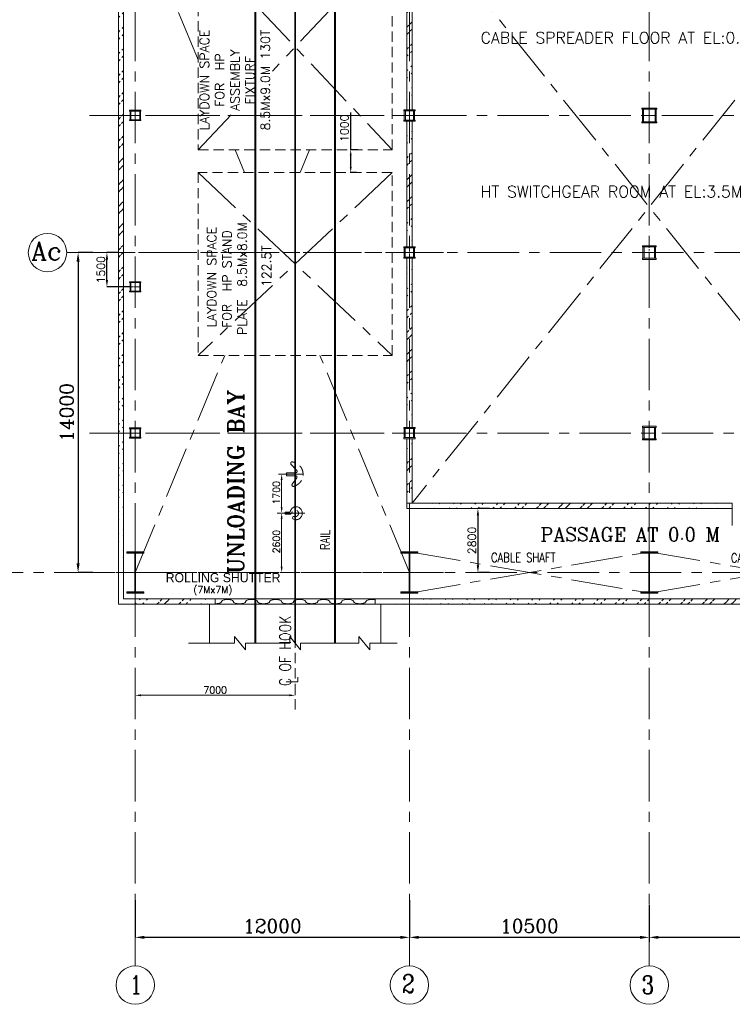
# Model space of a CAD drawing. Header units: inches. Extents: x 0 to 1545919, y 0 to 23143738.
# Tile 8 of 197: x 26732 to 57925, y 120237 to 163329. Entities that reach past the tile are written whole.
import ezdxf

# ---------------------------------------------------------------- set-up
doc = ezdxf.new("R2010")
doc.units = ezdxf.units.IN
doc.header["$LTSCALE"] = 1800
doc.header["$MEASUREMENT"] = 0
for name, pattern in [('CENTER', [2, 1.25, -0.25, 0.25, -0.25]), ('CENTER2', [1.125, 0.75, -0.125, 0.125, -0.125]), ('HIDDEN', [0.375, 0.25, -0.125])]:
    doc.linetypes.add(name, pattern=pattern)
doc.layers.get('0').update_dxf_attribs({"color": 253, "lineweight": 5})
doc.layers.get('Defpoints').update_dxf_attribs({"lineweight": 18})
for name, color, linetype, lineweight in [('AUX COL', 1, 'Continuous', 18), ('CEN', 8, 'CENTER', 18), ('COL', 1, 'Continuous', 18), ('DIM', 4, 'Continuous', 18), ('EQUIP', 8, 'HIDDEN', 9), ('GRID', 251, 'CENTER', 18), ('Road', 3, 'Continuous', 18), ('STEEL', 231, 'Continuous', 18), ('TEXT', 3, 'Continuous', 18), ('WALL', 6, 'Continuous', 18)]:
    doc.layers.add(name, color=color, linetype=linetype, lineweight=lineweight)
doc.styles.add('HTX31', font='OLB21191')
doc.styles.add('ROMANC', font='ROMANC.SHX')
doc.styles.add('ROMANS', font='romans.shx')
doc.styles.add('ROMANT', font='romant')
doc.dimstyles.new('K2', dxfattribs={"dimtxt": 600, "dimasz": 400, "dimexe": 200, "dimexo": 200, "dimgap": 200, "dimtad": 1, "dimdec": 0, "dimzin": 0, "dimdsep": 46, "dimtxsty": 'ROMANC', "dimcen": 0.09, "dimclrd": 256, "dimclrt": 4, "dimadec": 0, "dimazin": 0, "dimtfac": 1, "dimtdec": 0, "dimtofl": 0, "dimtmove": 1, "dimatfit": 3, "dimfxl": 0.18, "dimtolj": 1, "dimtzin": 0, "dimarcsym": 0})
doc.dimstyles.new('MAIN', dxfattribs={"dimtxt": 350, "dimasz": 250, "dimexe": 20, "dimexo": 20, "dimgap": 100, "dimtad": 1, "dimdec": 0, "dimzin": 0, "dimdsep": 46, "dimtxsty": 'ROMANS', "dimcen": 0.09, "dimclrd": 256, "dimclre": 9, "dimclrt": 256, "dimadec": 0, "dimazin": 0, "dimtfac": 1, "dimtdec": 0, "dimtofl": 0, "dimtmove": 0, "dimatfit": 3, "dimfxl": 0.18, "dimtolj": 1, "dimtzin": 0, "dimarcsym": 0})
doc.dimstyles.new('STANDARD1', dxfattribs={"dimtxt": 300, "dimasz": 250, "dimexe": 0, "dimexo": 0, "dimgap": 80, "dimtad": 1, "dimdec": 0, "dimzin": 0, "dimdsep": 46, "dimtxsty": 'ROMANS', "dimcen": 0, "dimclrd": 4, "dimclre": 4, "dimclrt": 7, "dimadec": 0, "dimazin": 0, "dimtfac": 0.09, "dimtdec": 0, "dimtix": 1, "dimtofl": 0, "dimtmove": 0, "dimatfit": 3, "dimfxl": 1, "dimtolj": 1, "dimtzin": 0, "dimarcsym": 0})
doc.dimstyles.new('USER175', dxfattribs={"dimscale": 175, "dimtxt": 2, "dimasz": 1.75, "dimexe": 0, "dimexo": 0, "dimgap": 0.5, "dimtad": 1, "dimdec": 0, "dimzin": 0, "dimdsep": 46, "dimtxsty": 'ROMANS', "dimcen": 0, "dimclrd": 4, "dimclre": 4, "dimclrt": 4, "dimadec": 0, "dimazin": 0, "dimtfac": 0.09, "dimtdec": 0, "dimtix": 1, "dimtofl": 0, "dimtmove": 0, "dimatfit": 3, "dimfxl": 1, "dimtolj": 1, "dimtzin": 0, "dimarcsym": 0})

# ---------------------------------------------------------------- blocks, each defined once
blk = doc.blocks.new('*D767')
at = {"layer": 'Defpoints', "color": 0, "transparency": 16777216}
for p in [(29940, 153137), (29289, 139137), (29940, 139137)]:
    blk.add_point(p, dxfattribs=at)
at = {"layer": 'DIM', "color": 0, "lineweight": -2, "transparency": 16777216}
for p, q in [((29940, 153137), (29289, 153137)), ((29940, 139137), (29289, 139137))]:
    blk.add_line(p, q, dxfattribs=at)
at = {"layer": 'DIM', "lineweight": -2, "transparency": 16777216}
blk.add_line((29289, 152737), (29289, 139537), dxfattribs=at)
at = {"layer": 'DIM', "transparency": 16777216}
for points in [[(29222, 152737), (29356, 152737), (29289, 153137)], [(29222, 139537), (29356, 139537), (29289, 139137)]]:
    blk.add_solid(points, dxfattribs=at)
at = {"layer": 'DIM', "color": 4, "transparency": 16777216, "insert": (28789, 146137), "char_height": 600, "attachment_point": 5, "rotation": 90, "style": 'ROMANC'}
blk.add_mtext('\\A1;14000', dxfattribs=at)
blk = doc.blocks.new('A-ROW COLUMN')
at = {"layer": 'COL'}
h = blk.add_hatch(dxfattribs=at)
h.set_pattern_fill('ANSI31', color=256, scale=200, style=0)
h.set_pattern_definition([(45, (165226.353, 18853.894), (-17.67767, 17.67767), [])])
h.paths.add_polyline_path([(180799, 40890), (181539, 40890), (181539, 40840), (180799, 40840)])
h.paths.add_polyline_path([(181153, 42590), (181185, 42590), (181185, 40890), (181153, 40890)])
h.paths.add_polyline_path([(180799, 42640), (181539, 42640), (181539, 42590), (180799, 42590)])
blk.add_line((181169, 40840), (181169, 42640))
at = {"layer": 'CEN'}
for p, q in [((181169, 40840), (181169, 42640)), ((180977, 41740), (181360, 41740))]:
    blk.add_line(p, q, dxfattribs=at)
at = {"layer": 'COL'}
for points in [[(180799, 42640), (181539, 42640), (181539, 42590), (180799, 42590)], [(181153, 42590), (181185, 42590), (181185, 40890), (181153, 40890)], [(180799, 40890), (181539, 40890), (181539, 40840), (180799, 40840)]]:
    blk.add_lwpolyline(points, close=True, dxfattribs=at)
blk = doc.blocks.new('AUX COLUMNS')
at = {"color": 2, "linetype": 'CENTER2', "ltscale": 0.15}
for p, q in [((-228038, 65665), (-228038, 66165)), ((-227813, 65915), (-228263, 65915)), ((-227813, 59915), (-228263, 59915)), ((-228038, 59665), (-228038, 60165)), ((-228038, 51765), (-228038, 52265)), ((-227813, 52015), (-228263, 52015))]:
    blk.add_line(p, q, dxfattribs=at)
at = {"color": 2, "linetype": 'CENTER2', "ltscale": 0.25}
for p, q in [((-217538, 65590), (-217538, 66240)), ((-217238, 65915), (-217838, 65915)), ((-217263, 59915), (-217813, 59915)), ((-217538, 59615), (-217538, 60215)), ((-217538, 51715), (-217538, 52315)), ((-217263, 52015), (-217813, 52015))]:
    blk.add_line(p, q, dxfattribs=at)
at = {"layer": 'AUX COL'}
for p, q in [((-228263, 65715), (-228263, 66115)), ((-228213, 65715), (-228213, 66115)), ((-227863, 65715), (-227863, 66115)), ((-227813, 65715), (-227813, 66115)), ((-217838, 65640), (-217838, 66190)), ((-217793, 65640), (-217793, 66190)), ((-217283, 65640), (-217283, 66190)), ((-217238, 65640), (-217238, 66190)), ((-228263, 59715), (-228263, 60115)), ((-228223, 59715), (-228223, 60115)), ((-227853, 59715), (-227853, 60115)), ((-227813, 59715), (-227813, 60115)), ((-217813, 60165), (-217813, 59665)), ((-217763, 60165), (-217763, 59665)), ((-217313, 60165), (-217313, 59665)), ((-217263, 60165), (-217263, 59665)), ((-228263, 51815), (-228263, 52215)), ((-228223, 51815), (-228223, 52215)), ((-227853, 51815), (-227853, 52215)), ((-227813, 51815), (-227813, 52215)), ((-217813, 52265), (-217813, 51765)), ((-217763, 52265), (-217763, 51765)), ((-217313, 52265), (-217313, 51765)), ((-217263, 52265), (-217263, 51765))]:
    blk.add_line(p, q, dxfattribs=at)
for points in [[(-228288, 66165), (-227788, 66165), (-227788, 66115), (-228288, 66115)], [(-217863, 66240), (-217213, 66240), (-217213, 66190), (-217863, 66190)], [(-228288, 65715), (-227788, 65715), (-227788, 65665), (-228288, 65665)], [(-217863, 65640), (-217213, 65640), (-217213, 65590), (-217863, 65590)], [(-228288, 60165), (-227788, 60165), (-227788, 60115), (-228288, 60115)], [(-217838, 60215), (-217238, 60215), (-217238, 60165), (-217838, 60165)], [(-228288, 59715), (-227788, 59715), (-227788, 59665), (-228288, 59665)], [(-217838, 59665), (-217238, 59665), (-217238, 59615), (-217838, 59615)], [(-228288, 52265), (-227788, 52265), (-227788, 52215), (-228288, 52215)], [(-217838, 52315), (-217238, 52315), (-217238, 52265), (-217838, 52265)], [(-228288, 51815), (-227788, 51815), (-227788, 51765), (-228288, 51765)], [(-217838, 51765), (-217238, 51765), (-217238, 51715), (-217838, 51715)]]:
    blk.add_lwpolyline(points, close=True, dxfattribs=at)
at = {"layer": 'GRID'}
for p, q in [((-171538, 65915), (-242038, 65915)), ((-136838, 59915), (-243038, 59915)), ((-171538, 52015), (-242038, 52015))]:
    blk.add_line(p, q, dxfattribs=at)
blk = doc.blocks.new('*D845')
at = {"layer": 'Defpoints', "color": 0, "transparency": 16777216}
for p in [(43790, 124793), (54290, 123649), (43790, 123167)]:
    blk.add_point(p, dxfattribs=at)
at = {"layer": 'DIM', "color": 0, "lineweight": -2, "transparency": 16777216}
for p, q in [((43790, 124793), (43790, 123167)), ((54290, 123649), (54290, 123167))]:
    blk.add_line(p, q, dxfattribs=at)
at = {"layer": 'DIM', "lineweight": -2, "transparency": 16777216}
blk.add_line((53890, 123167), (44190, 123167), dxfattribs=at)
at = {"layer": 'DIM', "transparency": 16777216}
for points in [[(44190, 123234), (44190, 123101), (43790, 123167)], [(53890, 123234), (53890, 123101), (54290, 123167)]]:
    blk.add_solid(points, dxfattribs=at)
at = {"layer": 'DIM', "color": 4, "transparency": 16777216, "insert": (49040, 123667), "char_height": 600, "attachment_point": 5, "style": 'ROMANC'}
blk.add_mtext('\\A1;10500', dxfattribs=at)
blk = doc.blocks.new('*D846')
at = {"layer": 'Defpoints', "color": 0, "transparency": 16777216}
for p in [(54290, 124793), (64790, 123649), (54290, 123167)]:
    blk.add_point(p, dxfattribs=at)
at = {"layer": 'DIM', "color": 0, "lineweight": -2, "transparency": 16777216}
for p, q in [((54290, 124593), (54290, 122967)), ((64790, 123449), (64790, 122967))]:
    blk.add_line(p, q, dxfattribs=at)
at = {"layer": 'DIM', "lineweight": -2, "transparency": 16777216}
blk.add_line((64390, 123167), (54690, 123167), dxfattribs=at)
at = {"layer": 'DIM', "transparency": 16777216}
for points in [[(54690, 123234), (54690, 123101), (54290, 123167)], [(64390, 123234), (64390, 123101), (64790, 123167)]]:
    blk.add_solid(points, dxfattribs=at)
at = {"layer": 'DIM', "color": 4, "transparency": 16777216, "insert": (59540, 123667), "char_height": 600, "attachment_point": 5, "style": 'ROMANC'}
blk.add_mtext('\\A1;10500', dxfattribs=at)
blk = doc.blocks.new('*D898')
at = {"layer": 'Defpoints', "color": 0, "transparency": 16777216}
for p in [(31790, 124793), (43790, 123649), (31790, 123167)]:
    blk.add_point(p, dxfattribs=at)
at = {"layer": 'DIM', "color": 0, "lineweight": -2, "transparency": 16777216}
for p, q in [((31790, 124793), (31790, 123167)), ((43790, 123649), (43790, 123167))]:
    blk.add_line(p, q, dxfattribs=at)
at = {"layer": 'DIM', "lineweight": -2, "transparency": 16777216}
blk.add_line((43390, 123167), (32190, 123167), dxfattribs=at)
at = {"layer": 'DIM', "transparency": 16777216}
for points in [[(32190, 123234), (32190, 123101), (31790, 123167)], [(43390, 123234), (43390, 123101), (43790, 123167)]]:
    blk.add_solid(points, dxfattribs=at)
at = {"layer": 'DIM', "color": 4, "transparency": 16777216, "insert": (37790, 123667), "char_height": 600, "attachment_point": 5, "style": 'ROMANC'}
blk.add_mtext('\\A1;12000', dxfattribs=at)
blk = doc.blocks.new('*D916')
at = {"layer": 'Defpoints', "color": 0, "transparency": 16777216}
for p in [(47290, 141937), (46790, 139137), (47290, 139137)]:
    blk.add_point(p, dxfattribs=at)
at = {"layer": 'DIM', "color": 4, "lineweight": -2, "transparency": 16777216}
for p, q in [((47290, 141937), (46790, 141937)), ((46790, 141631), (46790, 139443)), ((47290, 139137), (46790, 139137))]:
    blk.add_line(p, q, dxfattribs=at)
at = {"layer": 'DIM', "color": 4, "transparency": 16777216}
for points in [[(46739, 141631), (46841, 141631), (46790, 141937)], [(46739, 139443), (46841, 139443), (46790, 139137)]]:
    blk.add_solid(points, dxfattribs=at)
at = {"layer": 'DIM', "color": 4, "transparency": 16777216, "insert": (46528, 140537), "char_height": 350, "attachment_point": 5, "rotation": 90, "style": 'ROMANS'}
blk.add_mtext('\\A1;2800', dxfattribs=at)
blk = doc.blocks.new('*D1117')
at = {"layer": 'Defpoints', "color": 0, "transparency": 16777216}
for p in [(30550, 153137), (31050, 153137), (31565, 151637)]:
    blk.add_point(p, dxfattribs=at)
at = {"layer": 'DIM', "color": 4, "lineweight": -2, "transparency": 16777216}
for p, q in [((31050, 153137), (30550, 153137)), ((30550, 151943), (30550, 152831)), ((31565, 151637), (30550, 151637))]:
    blk.add_line(p, q, dxfattribs=at)
at = {"layer": 'DIM', "color": 4, "transparency": 16777216}
for points in [[(30499, 152831), (30601, 152831), (30550, 153137)], [(30499, 151943), (30601, 151943), (30550, 151637)]]:
    blk.add_solid(points, dxfattribs=at)
at = {"layer": 'DIM', "color": 4, "transparency": 16777216, "insert": (30288, 152387), "char_height": 350, "attachment_point": 5, "rotation": 90, "style": 'ROMANS'}
blk.add_mtext('\\A1;1500', dxfattribs=at)
blk = doc.blocks.new('*D979')
at = {"layer": 'Defpoints', "color": 0, "transparency": 16777216}
for p in [(41222, 157637), (41560, 157637), (41496, 156637)]:
    blk.add_point(p, dxfattribs=at)
at = {"layer": 'DIM', "lineweight": -2, "transparency": 16777216}
for p, q in [((41222, 157637), (41222, 159270)), ((41222, 156887), (41222, 157387))]:
    blk.add_line(p, q, dxfattribs=at)
at = {"layer": 'DIM', "color": 9, "lineweight": -2, "transparency": 16777216}
for p, q in [((41540, 157637), (41202, 157637)), ((41476, 156637), (41202, 156637))]:
    blk.add_line(p, q, dxfattribs=at)
at = {"layer": 'DIM', "transparency": 16777216}
for points in [[(41180, 157387), (41263, 157387), (41222, 157637)], [(41180, 156887), (41263, 156887), (41222, 156637)]]:
    blk.add_solid(points, dxfattribs=at)
at = {"layer": 'DIM', "transparency": 16777216, "insert": (40947, 158579), "char_height": 350, "attachment_point": 5, "rotation": 90, "style": 'ROMANS'}
blk.add_mtext('\\A1;1000', dxfattribs=at)
blk = doc.blocks.new('*D1276')
at = {"layer": 'Defpoints', "color": 0, "transparency": 16777216}
for p in [(6409, 3600), (6992, 3600), (6992, 1000)]:
    blk.add_point(p, dxfattribs=at)
at = {"layer": 'DIM', "color": 4, "lineweight": -2, "transparency": 16777216}
for p, q in [((6992, 3600), (6409, 3600)), ((6409, 1250), (6409, 3350)), ((6992, 1000), (6409, 1000))]:
    blk.add_line(p, q, dxfattribs=at)
at = {"layer": 'DIM', "color": 4, "transparency": 16777216}
for points in [[(6367, 3350), (6451, 3350), (6409, 3600)], [(6367, 1250), (6451, 1250), (6409, 1000)]]:
    blk.add_solid(points, dxfattribs=at)
at = {"layer": 'DIM', "color": 7, "transparency": 16777216, "insert": (6179, 2350), "char_height": 300, "attachment_point": 5, "rotation": 90, "style": 'ROMANS'}
blk.add_mtext('\\A1;2600', dxfattribs=at)
blk = doc.blocks.new('*D1277')
at = {"layer": 'Defpoints', "color": 0, "transparency": 16777216}
for p in [(6409, 5300), (7066, 5300), (6992, 3600)]:
    blk.add_point(p, dxfattribs=at)
at = {"layer": 'DIM', "color": 4, "lineweight": -2, "transparency": 16777216}
for p, q in [((7066, 5300), (6409, 5300)), ((6409, 3850), (6409, 5050)), ((6992, 3600), (6409, 3600))]:
    blk.add_line(p, q, dxfattribs=at)
at = {"layer": 'DIM', "color": 4, "transparency": 16777216}
for points in [[(6367, 5050), (6451, 5050), (6409, 5300)], [(6367, 3850), (6451, 3850), (6409, 3600)]]:
    blk.add_solid(points, dxfattribs=at)
at = {"layer": 'DIM', "color": 7, "transparency": 16777216, "insert": (6179, 4486), "char_height": 300, "attachment_point": 5, "rotation": 90, "style": 'ROMANS'}
blk.add_mtext('\\A1;1700', dxfattribs=at)
blk = doc.blocks.new('*D1278')
at = {"layer": 'Defpoints', "color": 0, "transparency": 16777216}
for p in [(8821, 31000), (7526, 27650), (9437, 27650)]:
    blk.add_point(p, dxfattribs=at)
at = {"layer": 'DIM', "color": 4, "lineweight": -2, "transparency": 16777216}
for p, q in [((8821, 31000), (9437, 31000)), ((9437, 30750), (9437, 27900)), ((7526, 27650), (9437, 27650))]:
    blk.add_line(p, q, dxfattribs=at)
at = {"layer": 'DIM', "color": 4, "transparency": 16777216}
for points in [[(9395, 30750), (9479, 30750), (9437, 31000)], [(9395, 27900), (9479, 27900), (9437, 27650)]]:
    blk.add_solid(points, dxfattribs=at)
at = {"layer": 'DIM', "color": 7, "transparency": 16777216, "insert": (9207, 29325), "char_height": 300, "attachment_point": 5, "rotation": 90, "style": 'ROMANS'}
blk.add_mtext('\\A1;3350', dxfattribs=at)
blk = doc.blocks.new('*D1279')
at = {"layer": 'Defpoints', "color": 0, "transparency": 16777216}
for p in [(7220, 27650), (7456, 26050), (9437, 26050)]:
    blk.add_point(p, dxfattribs=at)
at = {"layer": 'DIM', "color": 4, "lineweight": -2, "transparency": 16777216}
for p, q in [((7220, 27650), (9437, 27650)), ((9437, 27400), (9437, 26300)), ((7456, 26050), (9437, 26050))]:
    blk.add_line(p, q, dxfattribs=at)
at = {"layer": 'DIM', "color": 4, "transparency": 16777216}
for points in [[(9395, 27400), (9479, 27400), (9437, 27650)], [(9395, 26300), (9479, 26300), (9437, 26050)]]:
    blk.add_solid(points, dxfattribs=at)
at = {"layer": 'DIM', "color": 7, "transparency": 16777216, "insert": (9207, 26800), "char_height": 300, "attachment_point": 5, "rotation": 90, "style": 'ROMANS'}
blk.add_mtext('\\A1;1600', dxfattribs=at)
blk = doc.blocks.new('*D1280')
at = {"layer": 'Defpoints', "color": 0, "transparency": 16777216}
for p in [(0, -3974), (7000, -3974), (7000, -4377)]:
    blk.add_point(p, dxfattribs=at)
at = {"layer": 'DIM', "color": 4, "lineweight": -2, "transparency": 16777216}
for p, q in [((0, -3974), (0, -4377)), ((7000, -3974), (7000, -4377)), ((250, -4377), (6750, -4377))]:
    blk.add_line(p, q, dxfattribs=at)
at = {"layer": 'DIM', "color": 4, "transparency": 16777216}
for points in [[(250, -4335), (250, -4418), (0, -4377)], [(6750, -4335), (6750, -4418), (7000, -4377)]]:
    blk.add_solid(points, dxfattribs=at)
at = {"layer": 'DIM', "color": 7, "transparency": 16777216, "insert": (3500, -4147), "char_height": 300, "attachment_point": 5, "style": 'ROMANS'}
blk.add_mtext('\\A1;7000', dxfattribs=at)
blk = doc.blocks.new('A$C3EF151E1')
at = {"layer": 'CEN', "linetype": 'HIDDEN'}
blk.add_line((7000, -4994.1), (7000, 31000), dxfattribs=at)
at = {"layer": 'CEN'}
for p, q in [((6468.1, 27650), (5929.8, 27226.3)), ((5929.8, 27226.3), (-286.2, 27226.3)), ((7065.6, 26050), (521, 26050))]:
    blk.add_line(p, q, dxfattribs=at)
for points in [[(6468.1, 27650), (7346.5, 27650)], [(6216.3, 26050), (7421.5, 26050)], [(6269.2, 5300), (7346.5, 5300)], [(6216.3, 3600), (7421.5, 3600)]]:
    blk.add_lwpolyline(points, dxfattribs=at)
at = {"layer": 'EQUIP'}
for points in [[(6814.2, 28090, -0.593417), (6867.3, 28189.6)], [(6867.3, 28189.6, -0.83665), (6927.5, 27117.6)], [(7020.4, 27585.8, -0.52945), (7075.1, 27495.1)], [(7075.3, 27813.8, -0.575065), (7025.2, 27714.2)], [(6927.5, 27117.6, -0.590638), (6862.7, 27207.4)], [(6790.8, 26134.2, -0.328117), (6722.6, 26081.7)], [(6855.5, 26068.9, -0.369388), (6784.5, 26004.7)], [(6855.5, 26068.9, -2.71387), (6945.4, 25899.2)], [(6898.1, 25875.2, -0.449303), (6945.4, 25899.2)], [(6814.2, 5740, -0.593417), (6867.3, 5839.6)], [(6867.3, 5839.6, -0.83665), (6927.5, 4767.6)], [(7020.4, 5235.8, -0.52945), (7075.1, 5145.1)], [(7075.3, 5463.8, -0.575065), (7025.2, 5364.2)], [(6927.5, 4767.6, -0.590638), (6862.7, 4857.4)], [(6790.8, 3684.2, -0.328117), (6722.6, 3631.7)], [(6855.5, 3618.9, -0.369388), (6784.5, 3554.7)], [(6855.5, 3618.9, -2.71387), (6945.4, 3449.2)], [(6898.1, 3425.2, -0.449303), (6945.4, 3449.2)]]:
    blk.add_lwpolyline(points, format="xyb", dxfattribs=at)
for points in [[(6814.2, 28090), (7075.3, 27813.8)], [(6598.7, 27671.9), (6656.6, 27632.7)], [(6622.4, 27671.9), (6598.7, 27671.9)], [(6619.7, 27632.7), (6619.7, 27585.8)], [(6656.6, 27632.7), (6619.7, 27632.7)], [(6619.7, 27585.8), (7020.4, 27585.8)], [(6622.4, 27714.2), (7025.2, 27714.2)], [(6622.4, 27714.2), (6622.4, 27671.9)], [(6862.7, 27207.4), (7075.1, 27495.1)], [(6790.8, 26134.2), (6799.8, 26158.8), (6810.9, 26182.5), (6824.1, 26205.3), (6839.4, 26226.6), (6856.5, 26246.4), (6875.3, 26264.4), (6895.5, 26280.3), (6917, 26294.1), (6939.4, 26305.6), (6962.6, 26314.8), (6997.2, 26323.9), (7033.5, 26327.9), (7070.5, 26326.6), (7107.5, 26319.7), (7143.4, 26307.1), (7177.4, 26289.2), (7208.6, 26266.4), (7236.3, 26239.3), (7259.9, 26208.7), (7279, 26175.5), (7293.4, 26140.6), (7303.7, 26102), (7308.9, 26061.3), (7308.5, 26019.5), (7302.3, 25977.7), (7290.2, 25937), (7272.5, 25898.6), (7249.8, 25863.5), (7222.6, 25832.7), (7191.8, 25806.9), (7158.5, 25786.4), (7123.7, 25771.7), (7102, 25765.3), (7079.6, 25761), (7056.9, 25758.7), (7034, 25758.5), (7011.1, 25760.4), (6988.5, 25764.4), (6966.3, 25770.4), (6944.7, 25778.5), (6924, 25788.4), (6904.3, 25800.1)], [(6554.1, 26056.3), (6588.9, 26032.9)], [(6568.4, 26056.3), (6554.1, 26056.3)], [(6566.8, 26032.9), (6566.8, 26004.7)], [(6588.9, 26032.9), (6566.8, 26032.9)], [(6566.8, 26004.7), (6784.5, 26004.7)], [(6568.4, 26081.7), (6722.6, 26081.7)], [(6568.4, 26081.7), (6568.4, 26056.3)], [(6898.1, 25875.2), (6888.9, 25844.9)], [(6904.3, 25800.1), (6888.9, 25844.9)], [(6814.2, 5740), (7075.3, 5463.8)], [(6598.7, 5321.9), (6656.6, 5282.7)], [(6622.4, 5321.9), (6598.7, 5321.9)], [(6619.7, 5282.7), (6619.7, 5235.8)], [(6656.6, 5282.7), (6619.7, 5282.7)], [(6619.7, 5235.8), (7020.4, 5235.8)], [(6622.4, 5364.2), (7025.2, 5364.2)], [(6622.4, 5364.2), (6622.4, 5321.9)], [(6862.7, 4857.4), (7075.1, 5145.1)], [(6554.1, 3606.3), (6588.9, 3582.9)], [(6568.4, 3606.3), (6554.1, 3606.3)], [(6566.8, 3582.9), (6566.8, 3554.7)], [(6588.9, 3582.9), (6566.8, 3582.9)], [(6566.8, 3554.7), (6784.5, 3554.7)], [(6568.4, 3631.7), (6722.6, 3631.7)], [(6568.4, 3631.7), (6568.4, 3606.3)], [(6790.8, 3684.2), (6799.8, 3708.8), (6810.9, 3732.5), (6824.1, 3755.3), (6839.4, 3776.6), (6856.5, 3796.4), (6875.3, 3814.4), (6895.5, 3830.3), (6917, 3844.1), (6939.4, 3855.6), (6962.6, 3864.8), (6997.2, 3873.9), (7033.5, 3877.9), (7070.5, 3876.6), (7107.5, 3869.7), (7143.4, 3857.1), (7177.4, 3839.2), (7208.6, 3816.4), (7236.3, 3789.3), (7259.9, 3758.7), (7279, 3725.5), (7293.4, 3690.6), (7303.7, 3652), (7308.9, 3611.3), (7308.5, 3569.5), (7302.3, 3527.7), (7290.2, 3487), (7272.5, 3448.6), (7249.8, 3413.5), (7222.6, 3382.7), (7191.8, 3356.9), (7158.5, 3336.4), (7123.7, 3321.7), (7102, 3315.3), (7079.6, 3311), (7056.9, 3308.7), (7034, 3308.5), (7011.1, 3310.4), (6988.5, 3314.4), (6966.3, 3320.4), (6944.7, 3328.5), (6924, 3338.4), (6904.3, 3350.1)], [(6898.1, 3425.2), (6888.9, 3394.9)], [(6904.3, 3350.1), (6888.9, 3394.9)]]:
    blk.add_lwpolyline(points, dxfattribs=at)
at = {"layer": 'TEXT', "style": 'ROMANS'}
for s, p in [('C OF MAIN HOOK', (-182.6, 27369.5)), ('L', (-44.3, 27267.3)), ('APPROACH', (478.7, 26823.5)), ('C OF AUX HOOK', (880.7, 26223.6)), ('L', (1023.5, 26089.7)), ('APPROACH', (1217.7, 25624))]:
    blk.add_text(s, height=300, dxfattribs=at).set_placement(p)
at = {"layer": 'TEXT', "color": 3, "style": 'ROMANS', "width": 0.8}
for s, p in [('C OF HOOK', (6815.8, -3974.2)), ('L', (7110.3, -3861.6))]:
    blk.add_text(s, height=500, rotation=90, dxfattribs=at).set_placement(p)
at = {"layer": 'DIM'}
dim = blk.add_linear_dim(base=(9437.1, 27650), p1=(8821.4, 31000), p2=(7526.1, 27650), angle=90, dimstyle='STANDARD1', dxfattribs=at)
dim.commit()
dim.dimension.update_dxf_attribs({"geometry": '*D1278', "text_midpoint": (9207.1, 29325)})
for base, p1, p2, picture, middle in [((9437.1, 26050), (7219.6, 27650), (7456.3, 26050), '*D1279', (9437.1, 26800)), ((6408.9, 5300), (6992.3, 3600), (7065.7, 5300), '*D1277', (6408.9, 4486.1)), ((6408.9, 3600), (6992.3, 1000), (6992.3, 3600), '*D1276', (6408.9, 2350))]:
    dim = blk.add_linear_dim(base=base, p1=p1, p2=p2, angle=90, dimstyle='STANDARD1', dxfattribs=at)
    dim.commit()
    dim.dimension.update_dxf_attribs({"geometry": picture, "text_midpoint": middle, "dimtype": 128})
dim = blk.add_linear_dim(base=(7000, -4376.6), p1=(0, -3974.4), p2=(7000, -3974.4), dimstyle='STANDARD1', dxfattribs=at)
dim.commit()
dim.dimension.update_dxf_attribs({"geometry": '*D1280', "text_midpoint": (3500, -4146.6)})

msp = doc.modelspace()

# ---------------------------------------------------------------- hatches: boundary and pattern name
h = msp.add_hatch()
h.set_pattern_fill('ANSI32', color=256, scale=1800, style=0)
edge = h.paths.add_edge_path()
edge.add_line((31280.003, 137977.047), (31280.003, 172782.047))
edge.add_line((31050.003, 137747.047), (31050.003, 172782.047))
h = msp.add_hatch()
h.set_pattern_fill('ANSI32', color=256, scale=1800, style=0)
edge = h.paths.add_edge_path()
edge.add_line((43905.003, 168237.047), (43905.003, 159387.047))
edge.add_line((43675.003, 168237.047), (43675.003, 159387.047))
h = msp.add_hatch()
h.set_pattern_fill('ANSI32', color=256, scale=1800, style=0)
edge = h.paths.add_edge_path()
edge.add_line((43905.003, 158887.047), (43905.003, 153387.047))
edge.add_line((43675.003, 158887.047), (43675.003, 153387.047))
h = msp.add_hatch()
h.set_pattern_fill('ANSI32', color=256, scale=1800, style=0)
edge = h.paths.add_edge_path()
edge.add_line((43905.003, 152887.047), (43905.003, 145487.047))
edge.add_line((43675.003, 152887.047), (43675.003, 145487.047))
h = msp.add_hatch()
h.set_pattern_fill('ANSI32', color=256, scale=1800, style=0)
edge = h.paths.add_edge_path()
edge.add_line((43905.003, 144987.047), (43905.003, 142167.047))
edge.add_line((43675.003, 144987.047), (43675.003, 141937.047))
h = msp.add_hatch()
h.set_pattern_fill('ANSI32', color=256, scale=1800, style=0)
edge = h.paths.add_edge_path()
edge.add_line((43675.003, 142167.047), (57925.003, 142167.047))
edge.add_line((43675.003, 141937.047), (57925.003, 141937.047))
h = msp.add_hatch()
h.set_pattern_fill('ANSI32', color=256, scale=1800, style=0)
edge = h.paths.add_edge_path()
edge.add_line((31050.003, 137747.047), (35290.003, 137747.047))
edge.add_line((31280.003, 137977.047), (35290.003, 137977.047))
h = msp.add_hatch()
h.set_pattern_fill('ANSI32', color=256, scale=1800, style=0)
edge = h.paths.add_edge_path()
edge.add_line((41290.003, 137747.047), (77620.003, 137747.047))
edge.add_line((41290.003, 137977.047), (77620.003, 137977.047))

# ---------------------------------------------------------------- linework, layer by layer
at = {"color": 2, "linetype": 'CENTER2', "ltscale": 0.15}
for p, q in [((32015.003, 159137.047), (31565.003, 159137.047)), ((31790.003, 159362.047), (31790.003, 158912.047)), ((31790.003, 151862.047), (31790.003, 151412.047)), ((32015.003, 151637.047), (31565.003, 151637.047)), ((32015.003, 145237.047), (31565.003, 145237.047)), ((31790.003, 145462.047), (31790.003, 145012.047))]:
    msp.add_line(p, q, dxfattribs=at)
at = {"color": 161, "linetype": 'ByBlock', "const_width": 75}
for points in [[(37047.003, 168346.429), (37047.003, 136043.936)], [(38790.003, 168346.429), (38790.003, 136043.936)], [(40533.003, 168346.429), (40533.003, 136043.936)]]:
    msp.add_lwpolyline(points, dxfattribs=at)
for centre in [(27948.813, 153137.047), (27948.813, 153137.047), (31790.003, 121077.71), (43790.003, 121077.71), (54290.003, 121077.71)]:
    msp.add_circle(centre, 840.342)
at = {"layer": 'AUX COL'}
for p, q in [((31565.003, 158952.047), (31565.003, 159322.047)), ((31590.003, 158952.047), (31590.003, 159322.047)), ((31990.003, 158952.047), (31990.003, 159322.047)), ((32015.003, 158952.047), (32015.003, 159322.047)), ((31565.003, 151452.047), (31565.003, 151822.047)), ((31590.003, 151452.047), (31590.003, 151822.047)), ((31990.003, 151452.047), (31990.003, 151822.047)), ((32015.003, 151452.047), (32015.003, 151822.047)), ((31565.003, 145052.047), (31565.003, 145422.047)), ((31590.003, 145052.047), (31590.003, 145422.047)), ((31990.003, 145052.047), (31990.003, 145422.047)), ((32015.003, 145052.047), (32015.003, 145422.047))]:
    msp.add_line(p, q, dxfattribs=at)
for points in [[(31540.003, 159362.047), (32040.003, 159362.047), (32040.003, 159322.047), (31540.003, 159322.047)], [(31540.003, 158952.047), (32040.003, 158952.047), (32040.003, 158912.047), (31540.003, 158912.047)], [(31540.003, 151862.047), (32040.003, 151862.047), (32040.003, 151822.047), (31540.003, 151822.047)], [(31540.003, 151452.047), (32040.003, 151452.047), (32040.003, 151412.047), (31540.003, 151412.047)], [(31540.003, 145462.047), (32040.003, 145462.047), (32040.003, 145422.047), (31540.003, 145422.047)], [(31540.003, 145052.047), (32040.003, 145052.047), (32040.003, 145012.047), (31540.003, 145012.047)]]:
    msp.add_lwpolyline(points, close=True, dxfattribs=at)
at = {"layer": 'CEN'}
for p, q in [((34540.003, 161568.297), (31790.003, 168237.047)), ((43790.003, 168237.047), (64675.003, 142167.047)), ((64790.003, 168237.047), (43905.003, 142167.047)), ((34540.003, 166637.047), (43040.003, 157637.047)), ((43040.003, 166637.047), (37794.16, 161082.626)), ((35984.338, 159166.343), (34540.003, 157637.047)), ((36573.508, 156637.047), (36161.137, 157637.047)), ((39006.497, 156637.047), (39418.869, 157637.047)), ((34540.003, 156637.047), (43040.003, 148637.047)), ((43040.003, 156637.047), (34540.003, 148637.047)), ((31790.003, 139137.047), (35707.528, 148637.047)), ((43790.003, 139137.047), (39872.477, 148637.047)), ((43790.003, 138237.047), (54290.003, 140037.047)), ((43790.003, 140037.047), (54290.003, 138237.047)), ((54290.003, 138237.047), (64790.003, 140037.047)), ((54290.003, 140037.047), (64790.003, 138237.047))]:
    msp.add_line(p, q, dxfattribs=at)
at = {"layer": 'DIM'}
for points in [[(34116.312, 136043.936), (36133.881, 136043.936), (36133.881, 136332.019), (36614.02, 135755.853), (36614.02, 136043.936), (37814.366, 136043.936)], [(37349.587, 136043.936), (38549.933, 136043.936), (38549.933, 136332.019), (39030.072, 135755.853), (39030.072, 136043.936), (40230.418, 136043.936)], [(40230.418, 136043.936), (41571.94, 136043.936), (41571.94, 136332.019), (42052.079, 135755.853), (42052.079, 136043.936), (43252.425, 136043.936)]]:
    msp.add_lwpolyline(points, dxfattribs=at)
at = {"layer": 'EQUIP'}
for points in [[(34540.003, 157637.047), (43040.003, 157637.047), (43040.003, 166637.047), (34540.003, 166637.047)], [(34540.003, 148637.047), (43040.003, 148637.047), (43040.003, 156637.047), (34540.003, 156637.047)]]:
    msp.add_lwpolyline(points, close=True, dxfattribs=at)
at = {"layer": 'GRID'}
for p, q in [((43790.003, 121918.052), (43790.003, 211545.947)), ((54290.003, 121918.052), (54290.003, 211545.947)), ((31790.003, 121918.052), (31790.003, 185137.047)), ((45290.003, 159137.047), (30290.003, 159137.047)), ((45290.003, 153137.047), (30290.003, 153137.047)), ((45290.003, 145237.047), (30290.003, 145237.047)), ((160090.003, 139137.047), (24990.003, 139137.047)), ((45290.003, 139137.047), (30290.003, 139137.047))]:
    msp.add_line(p, q, dxfattribs=at)
at = {"layer": 'Road', "ltscale": 100}
for p, q in [((35040.003, 136043.936), (35040.003, 137747.047)), ((42540.003, 136043.936), (42540.003, 137747.047))]:
    msp.add_line(p, q, dxfattribs=at)
at = {"layer": 'STEEL'}
msp.add_line((35290.003, 137747.047), (35290.003, 137977.047), dxfattribs=at)
at = {"layer": 'STEEL', "flags": 128}
msp.add_lwpolyline([(35290.003, 137747.047), (42290.003, 137747.047), (42290.003, 137977.047), (35290.003, 137977.047)], close=True, dxfattribs=at)
for points in [[(36093.073, 137861.447), (36090.473, 137874.447), (36082.273, 137887.847), (36067.673, 137901.347), (36046.273, 137914.347), (36018.173, 137926.347), (35983.873, 137936.847), (35944.073, 137945.147), (35900.173, 137950.947), (35853.673, 137953.947), (35806.273, 137953.947), (35759.773, 137950.947), (35715.773, 137945.147), (35676.073, 137936.847), (35641.673, 137926.347), (35613.573, 137914.347), (35592.273, 137901.347), (35577.673, 137887.847), (35569.373, 137874.447), (35566.873, 137861.447)], [(37145.273, 137861.447), (37145.273, 137861.547), (37145.273, 137861.547), (37145.273, 137861.547), (37145.273, 137861.547), (37145.273, 137861.547), (37145.273, 137861.547), (37145.273, 137861.547), (37140.573, 137879.047), (37125.973, 137896.447), (37101.673, 137912.747), (37068.273, 137927.147), (37027.373, 137938.947), (36981.073, 137947.547), (36931.873, 137952.747), (36882.273, 137954.347), (36832.573, 137952.747), (36783.373, 137947.547), (36737.073, 137938.947), (36696.173, 137927.147), (36662.773, 137912.747), (36638.473, 137896.447), (36623.873, 137879.047), (36619.173, 137861.547), (36619.173, 137861.547), (36619.173, 137861.547), (36619.173, 137861.547), (36619.173, 137861.547), (36619.173, 137861.547), (36619.173, 137861.547), (36619.173, 137861.447)], [(38197.773, 137861.447), (38195.173, 137874.447), (38186.973, 137887.847), (38172.373, 137901.347), (38150.973, 137914.347), (38122.873, 137926.347), (38088.573, 137936.847), (38048.773, 137945.147), (38004.873, 137950.947), (37958.373, 137953.947), (37910.973, 137953.947), (37864.473, 137950.947), (37820.473, 137945.147), (37780.773, 137936.847), (37746.373, 137926.347), (37718.273, 137914.347), (37696.973, 137901.347), (37682.373, 137887.847), (37674.073, 137874.447), (37671.573, 137861.447)], [(39249.973, 137861.547), (39249.973, 137861.647), (39249.973, 137861.647), (39249.973, 137861.647), (39249.973, 137861.647), (39249.973, 137861.647), (39249.973, 137861.647), (39249.973, 137861.647), (39245.273, 137879.147), (39230.673, 137896.547), (39206.373, 137912.847), (39172.973, 137927.247), (39132.073, 137939.047), (39085.773, 137947.647), (39036.573, 137952.847), (38986.973, 137954.447), (38937.273, 137952.847), (38888.073, 137947.647), (38841.773, 137939.047), (38800.873, 137927.247), (38767.473, 137912.847), (38743.173, 137896.547), (38728.573, 137879.147), (38723.873, 137861.647), (38723.873, 137861.647), (38723.873, 137861.647), (38723.873, 137861.647), (38723.873, 137861.647), (38723.873, 137861.647), (38723.873, 137861.647), (38723.873, 137861.547)], [(40302.473, 137861.547), (40299.873, 137874.547), (40291.673, 137887.947), (40277.073, 137901.447), (40255.673, 137914.447), (40227.573, 137926.447), (40193.273, 137936.947), (40153.473, 137945.247), (40109.573, 137951.047), (40063.073, 137954.047), (40015.673, 137954.047), (39969.173, 137951.047), (39925.173, 137945.247), (39885.473, 137936.947), (39851.073, 137926.447), (39822.973, 137914.447), (39801.673, 137901.447), (39787.073, 137887.947), (39778.773, 137874.547), (39776.273, 137861.547)], [(41354.673, 137861.547), (41354.673, 137861.647), (41354.673, 137861.647), (41354.673, 137861.647), (41354.673, 137861.647), (41354.673, 137861.647), (41354.673, 137861.647), (41354.673, 137861.647), (41349.973, 137879.147), (41335.373, 137896.547), (41311.073, 137912.847), (41277.673, 137927.247), (41236.773, 137939.047), (41190.473, 137947.647), (41141.273, 137952.847), (41091.673, 137954.447), (41041.973, 137952.847), (40992.773, 137947.647), (40946.473, 137939.047), (40905.573, 137927.247), (40872.173, 137912.847), (40847.873, 137896.547), (40833.273, 137879.147), (40828.573, 137861.647), (40828.573, 137861.647), (40828.573, 137861.647), (40828.573, 137861.647), (40828.573, 137861.647), (40828.573, 137861.647), (40828.573, 137861.647), (40828.573, 137861.547)], [(42290.003, 137938.609), (42258.173, 137945.247), (42214.273, 137951.047), (42167.773, 137954.047), (42120.373, 137954.047), (42073.873, 137951.047), (42029.873, 137945.247), (41990.173, 137936.947), (41955.773, 137926.447), (41927.673, 137914.447), (41906.373, 137901.447), (41891.773, 137887.947), (41883.473, 137874.547), (41880.973, 137861.547)], [(35290.003, 137769.047), (35327.373, 137769.047), (35373.973, 137772.047), (35417.873, 137777.847), (35457.573, 137786.147), (35491.973, 137796.647), (35520.073, 137808.647), (35541.373, 137821.647), (35555.973, 137835.147), (35564.273, 137848.547), (35566.873, 137861.447)], [(36093.073, 137861.447), (36093.073, 137861.447), (36093.073, 137861.447), (36093.073, 137861.447), (36093.073, 137861.447), (36093.073, 137861.447), (36093.073, 137861.447), (36093.073, 137861.447), (36097.773, 137843.947), (36112.373, 137826.647), (36136.773, 137810.247), (36170.173, 137795.847), (36210.973, 137784.047), (36257.273, 137775.447), (36306.473, 137770.347), (36356.173, 137768.647), (36405.773, 137770.347), (36454.973, 137775.447), (36501.273, 137784.047), (36542.173, 137795.847), (36575.573, 137810.247), (36599.973, 137826.647), (36614.473, 137843.947), (36619.173, 137861.447)], [(37145.273, 137861.447), (37147.873, 137848.547), (37156.073, 137835.147), (37170.773, 137821.647), (37192.073, 137808.647), (37220.173, 137796.647), (37254.573, 137786.147), (37294.273, 137777.847), (37338.173, 137772.047), (37384.673, 137769.047), (37432.073, 137769.047), (37478.673, 137772.047), (37522.573, 137777.847), (37562.273, 137786.147), (37596.673, 137796.647), (37624.773, 137808.647), (37646.073, 137821.647), (37660.673, 137835.147), (37668.973, 137848.547), (37671.573, 137861.447)], [(38197.773, 137861.447), (38197.773, 137861.447), (38197.773, 137861.447), (38197.773, 137861.447), (38197.773, 137861.447), (38197.773, 137861.447), (38197.773, 137861.447), (38197.773, 137861.447), (38202.473, 137843.947), (38217.073, 137826.647), (38241.473, 137810.247), (38274.873, 137795.847), (38315.673, 137784.047), (38361.973, 137775.447), (38411.173, 137770.347), (38460.873, 137768.647), (38510.473, 137770.347), (38559.673, 137775.447), (38605.973, 137784.047), (38646.873, 137795.847), (38680.273, 137810.247), (38704.673, 137826.647), (38719.173, 137843.947), (38723.873, 137861.447)], [(39249.973, 137861.547), (39252.573, 137848.647), (39260.773, 137835.247), (39275.473, 137821.747), (39296.773, 137808.747), (39324.873, 137796.747), (39359.273, 137786.247), (39398.973, 137777.947), (39442.873, 137772.147), (39489.373, 137769.147), (39536.773, 137769.147), (39583.373, 137772.147), (39627.273, 137777.947), (39666.973, 137786.247), (39701.373, 137796.747), (39729.473, 137808.747), (39750.773, 137821.747), (39765.373, 137835.247), (39773.673, 137848.647), (39776.273, 137861.547)], [(40302.473, 137861.547), (40302.473, 137861.547), (40302.473, 137861.547), (40302.473, 137861.547), (40302.473, 137861.547), (40302.473, 137861.547), (40302.473, 137861.547), (40302.473, 137861.547), (40307.173, 137844.047), (40321.773, 137826.747), (40346.173, 137810.347), (40379.573, 137795.947), (40420.373, 137784.147), (40466.673, 137775.547), (40515.873, 137770.447), (40565.573, 137768.747), (40615.173, 137770.447), (40664.373, 137775.547), (40710.673, 137784.147), (40751.573, 137795.947), (40784.973, 137810.347), (40809.373, 137826.747), (40823.873, 137844.047), (40828.573, 137861.547)], [(41354.673, 137861.547), (41357.273, 137848.647), (41365.473, 137835.247), (41380.173, 137821.747), (41401.473, 137808.747), (41429.573, 137796.747), (41463.973, 137786.247), (41503.673, 137777.947), (41547.573, 137772.147), (41594.073, 137769.147), (41641.473, 137769.147), (41688.073, 137772.147), (41731.973, 137777.947), (41771.673, 137786.247), (41806.073, 137796.747), (41834.173, 137808.747), (41855.473, 137821.747), (41870.073, 137835.247), (41878.373, 137848.647), (41880.973, 137861.547)]]:
    msp.add_lwpolyline(points, dxfattribs=at)
at = {"layer": 'WALL'}
for p, q in [((31050.003, 137747.047), (31050.003, 172782.047)), ((31280.003, 137977.047), (31280.003, 172782.047)), ((43675.003, 168237.047), (43675.003, 159387.047)), ((43905.003, 168237.047), (43905.003, 159387.047)), ((43675.003, 158887.047), (43675.003, 153387.047)), ((43905.003, 158887.047), (43905.003, 153387.047)), ((43675.003, 152887.047), (43675.003, 145487.047)), ((43905.003, 152887.047), (43905.003, 145487.047)), ((43675.003, 144987.047), (43675.003, 141937.047)), ((43905.003, 144987.047), (43905.003, 142167.047)), ((43675.003, 142167.047), (57925.003, 142167.047)), ((43675.003, 141937.047), (57925.003, 141937.047)), ((57925.003, 142167.047), (57925.003, 141187.047)), ((31280.003, 137977.047), (35290.003, 137977.047)), ((41290.003, 137977.047), (77620.003, 137977.047)), ((31050.003, 137747.047), (35290.003, 137747.047)), ((41290.003, 137747.047), (77620.003, 137747.047))]:
    msp.add_line(p, q, dxfattribs=at)

# ---------------------------------------------------------------- block references
msp.add_blockref('A$C3EF151E1', (31790.003, 138137.047))
at = {"layer": 'AUX COL'}
msp.add_blockref('AUX COLUMNS', (271827.812, 93222.023), dxfattribs=at)
at = {"layer": 'COL'}
for p in [(-149378.529, 97397.294), (-137378.529, 97397.294), (-126878.529, 97397.294)]:
    msp.add_blockref('A-ROW COLUMN', p, dxfattribs=at)

# ---------------------------------------------------------------- texts
at = {"layer": 'TEXT', "color": 3, "style": 'ROMANT'}
for s, p in [('CABLE SPREADER FLOOR AT EL:0.0M', (46910.192, 162286.777)), ('HT SWITCHGEAR ROOM AT EL:3.5M', (46910.192, 155553.212))]:
    msp.add_text(s, height=500, dxfattribs=at).set_placement(p)
at = {"layer": 'TEXT', "style": 'ROMANS'}
for s, p in [('LAYDOWN SPACE', (35336.245, 149856.162)), ('PLATE  8.5Mx8.0M', (36669.578, 149532.353)), ('FOR  HP STAND', (36002.911, 149846.638)), ('122.5T', (37734.304, 151631.587))]:
    msp.add_text(s, height=400, rotation=90, dxfattribs=at).set_placement(p)
at = {"layer": 'TEXT'}
for s, height, style, p in [('Ac', 800, 'ROMANC', (27240.049, 152803.739)), ('PASSAGE AT 0.0 M', 600, 'ROMANC', (49524.703, 140500.171)), ('ROLLING SHUTTER', 400, 'HTX31', (33125.476, 138711.495)), ('(7Mx7M)', 300, 'ROMANS', (34332.167, 138236.275))]:
    msp.add_text(s, height=height, dxfattribs=dict(at, style=style)).set_placement(p)
at = {"layer": 'TEXT', "color": 3, "style": 'ROMANT'}
msp.add_text('UNLOADING BAY', height=700, rotation=90, dxfattribs=at).set_placement((36542.014, 139067.424))
at = {"layer": 'TEXT', "style": 'ROMANS', "width": 0.8}
msp.add_text('RAIL', height=400, rotation=90, dxfattribs=at).set_placement((40301.77, 140119.91))
at = {"layer": 'TEXT', "width": 0.8}
for s, height, style, p in [('CABLE SHAFT', 400, 'ROMANS', (47363.38, 139591.202)), ('CABLE SHAFT', 400, 'ROMANS', (57863.38, 139574.784)), ('2', 800, 'ROMANC', (43470.288, 120734.981)), ('1', 800, 'ROMANC', (31549.993, 120697.799)), ('3', 800, 'ROMANC', (53952.458, 120690.3))]:
    msp.add_text(s, height=height, dxfattribs=dict(at, style=style)).set_placement(p)
at = {"layer": 'TEXT', "insert": (36152.751, 160685.968), "char_height": 400, "width": 5307.03667, "attachment_point": 5, "rotation": 90, "style": 'ROMANS'}
msp.add_mtext('LAYDOWN SPACE FOR  HP ASSEMBLY FIXTURE 8.5Mx9.0M 130T', dxfattribs=at)

# ---------------------------------------------------------------- dimensions: what is measured, and where the dimension line sits
at = {"layer": 'DIM'}
dim = msp.add_linear_dim(base=(41221.559, 157637.047), p1=(41495.572, 156637.047), p2=(41560.485, 157637.047), angle=90, dimstyle='MAIN', override={"dimtmove": 0}, dxfattribs=at)
dim.commit()
dim.dimension.update_dxf_attribs({"geometry": '*D979', "text_midpoint": (41221.559, 158578.714), "dimtype": 160})
for base, p1, p2, angle, dimstyle, override, picture, middle in [((29289.155, 139137.047), (29940.076, 153137.047), (29940.076, 139137.047), 90, 'K2', {"dimexe": 0, "dimexo": 0, "dimtmove": 0}, '*D767', (28789.155, 146137.047)), ((30550.003, 153137.047), (31565.003, 151637.047), (31050.003, 153137.047), 90, 'USER175', {"dimtmove": 0}, '*D1117', (30287.503, 152387.047)), ((46790.003, 139137.047), (47290.003, 141937.047), (47290.003, 139137.047), 90, 'USER175', {"dimtmove": 0}, '*D916', (46527.503, 140537.047)), ((31790.003, 123167.352), (43790.003, 123649.024), (31790.003, 124792.922), 180, 'K2', {"dimexe": 0, "dimexo": 0, "dimtmove": 0}, '*D898', (37790.003, 123667.352)), ((43790.003, 123167.352), (54290.003, 123649.024), (43790.003, 124792.922), 180, 'K2', {"dimexe": 0, "dimexo": 0, "dimtmove": 0}, '*D845', (49040.003, 123667.352)), ((54290.003, 123167.352), (64790.003, 123649.024), (54290.003, 124792.922), 180, 'K2', {"dimtmove": 0}, '*D846', (59540.003, 123667.352))]:
    dim = msp.add_linear_dim(base=base, p1=p1, p2=p2, angle=angle, dimstyle=dimstyle, override=override, dxfattribs=at)
    dim.commit()
    dim.dimension.update_dxf_attribs({"geometry": picture, "text_midpoint": middle})

doc.saveas('drawing.dxf')
